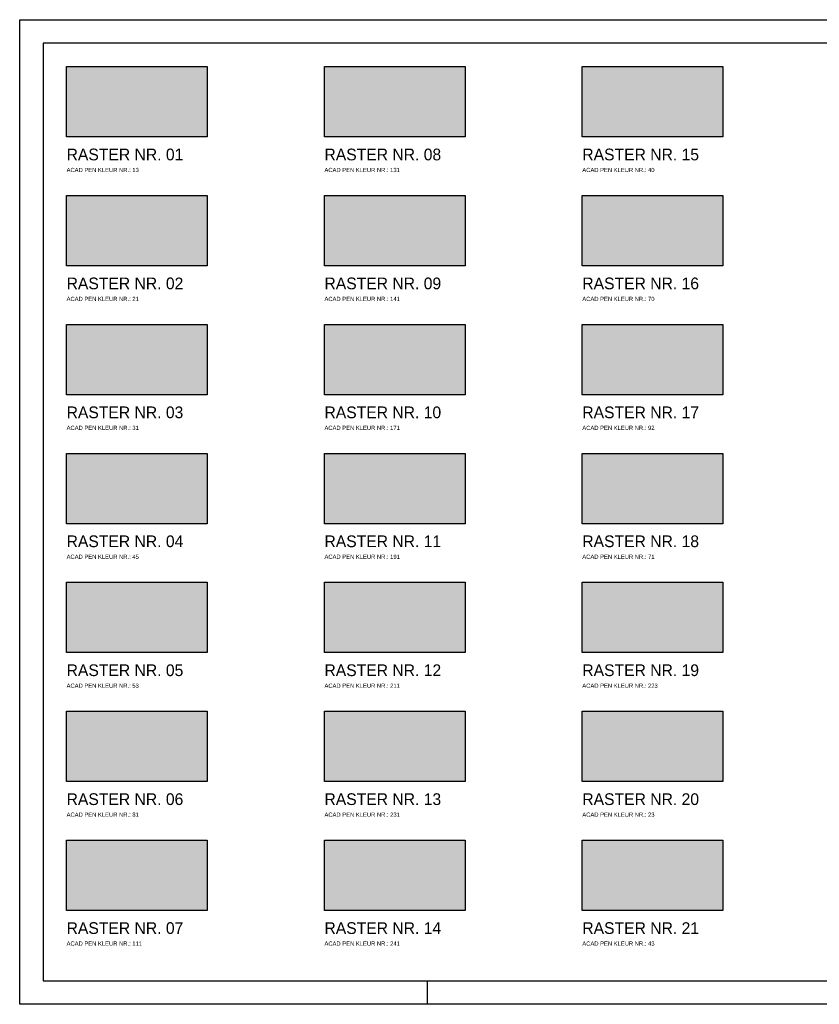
# Model space of a CAD drawing. Extents: x 145187 to 222247, y 87753 to 171871.
# Tile 1 of 36: x 145187 to 145528, y 87753 to 88173. Entities that reach past the tile are written whole.
import ezdxf

# ---------------------------------------------------------------- set-up
doc = ezdxf.new("R2010")
doc.units = 0
doc.header["$LTSCALE"] = 5
doc.header["$MEASUREMENT"] = 0
doc.header["$PDMODE"] = 3
doc.header["$PDSIZE"] = 0.1
doc.layers.get('0').update_dxf_attribs({"linetype": 'CONTINUOUS'})
for name, color, linetype in [('A--L$1A-_RASTER_NR_01', 13, 'CONTINUOUS'), ('A--L$1A-_RASTER_NR_02', 21, 'CONTINUOUS'), ('A--L$1A-_RASTER_NR_03', 31, 'CONTINUOUS'), ('A--L$1A-_RASTER_NR_04', 45, 'CONTINUOUS'), ('A--L$1A-_RASTER_NR_05', 53, 'CONTINUOUS'), ('A--L$1A-_RASTER_NR_06', 81, 'CONTINUOUS'), ('A--L$1A-_RASTER_NR_07', 111, 'CONTINUOUS'), ('A--L$1A-_RASTER_NR_08', 131, 'CONTINUOUS'), ('A--L$1A-_RASTER_NR_09', 141, 'CONTINUOUS'), ('A--L$1A-_RASTER_NR_10', 171, 'CONTINUOUS'), ('A--L$1A-_RASTER_NR_11', 191, 'CONTINUOUS'), ('A--L$1A-_RASTER_NR_12', 211, 'CONTINUOUS'), ('A--L$1A-_RASTER_NR_13', 231, 'CONTINUOUS'), ('A--L$1A-_RASTER_NR_14', 241, 'CONTINUOUS'), ('A--L$1A-_RASTER_NR_15', 40, 'CONTINUOUS'), ('A--L$1A-_RASTER_NR_16', 70, 'CONTINUOUS'), ('A--L$1A-_RASTER_NR_17', 92, 'CONTINUOUS'), ('A--L$1A-_RASTER_NR_18', 71, 'CONTINUOUS'), ('A--L$1A-_RASTER_NR_19', 223, 'CONTINUOUS'), ('A--L$1A-_RASTER_NR_20', 23, 'CONTINUOUS'), ('A--L$1A-_RASTER_NR_21', 43, 'CONTINUOUS'), ('A--L$7A-_RASTERCONTOUR', 3, 'CONTINUOUS'), ('AM$1B1--_HOOGTE_MAATV', 1, 'CONTINUOUS'), ('AT$1A-18_TEKST', 1, 'CONTINUOUS'), ('AT$1A-50_TEKST', 4, 'CONTINUOUS'), ('X--L$4A-_STEMPEL', 7, 'CONTINUOUS'), ('X--LR---_CP', 7, 'CONTINUOUS')]:
    doc.layers.add(name, color=color, linetype=linetype)
doc.styles.add('B-01', font='b-gbp')

# ---------------------------------------------------------------- blocks, each defined once
blk = doc.blocks.new('KAD_A2')
at = {"layer": 'X--L$4A-_STEMPEL', "color": 1}
for p, q in [((0, 287), (10, 287)), ((-410, -10), (-410, 0)), ((-200, -10), (-200, 0))]:
    blk.add_line(p, q, dxfattribs=at)
blk.add_lwpolyline([(-584, -10), (-584, 410), (10, 410), (10, -10)], close=True, dxfattribs=at)
at = {"layer": 'X--L$4A-_STEMPEL', "color": 4}
blk.add_lwpolyline([(0, 25), (0, 400), (-574, 400), (-574, 0), (-25, 0)], dxfattribs=at)
at = {"layer": 'X--LR---_CP', "color": 255}
blk.add_circle((-584, -10), 0.0123, dxfattribs=at)
at = {"layer": 'X--LR---_CP'}
blk.add_point((0, 0), dxfattribs=at)
blk = doc.blocks.new('C_RASTER')
at = {"layer": 'A--L$1A-_RASTER_NR_01'}
blk.add_solid([(-564, 360), (-564, 390), (-504, 360), (-504, 390)], dxfattribs=at)
at = {"layer": 'A--L$1A-_RASTER_NR_02'}
blk.add_solid([(-564, 305), (-564, 335), (-504, 305), (-504, 335)], dxfattribs=at)
at = {"layer": 'A--L$1A-_RASTER_NR_03'}
blk.add_solid([(-564, 250), (-564, 280), (-504, 250), (-504, 280)], dxfattribs=at)
at = {"layer": 'A--L$1A-_RASTER_NR_04'}
blk.add_solid([(-564, 195), (-564, 225), (-504, 195), (-504, 225)], dxfattribs=at)
at = {"layer": 'A--L$1A-_RASTER_NR_05'}
blk.add_solid([(-564, 140), (-564, 170), (-504, 140), (-504, 170)], dxfattribs=at)
at = {"layer": 'A--L$1A-_RASTER_NR_06'}
blk.add_solid([(-564, 85), (-564, 115), (-504, 85), (-504, 115)], dxfattribs=at)
at = {"layer": 'A--L$1A-_RASTER_NR_07'}
blk.add_solid([(-564, 30), (-564, 60), (-504, 30), (-504, 60)], dxfattribs=at)
at = {"layer": 'A--L$1A-_RASTER_NR_08'}
blk.add_solid([(-454, 360), (-454, 390), (-394, 360), (-394, 390)], dxfattribs=at)
at = {"layer": 'A--L$1A-_RASTER_NR_09'}
blk.add_solid([(-454, 305), (-454, 335), (-394, 305), (-394, 335)], dxfattribs=at)
at = {"layer": 'A--L$1A-_RASTER_NR_10'}
blk.add_solid([(-454, 250), (-454, 280), (-394, 250), (-394, 280)], dxfattribs=at)
at = {"layer": 'A--L$1A-_RASTER_NR_11'}
blk.add_solid([(-454, 195), (-454, 225), (-394, 195), (-394, 225)], dxfattribs=at)
at = {"layer": 'A--L$1A-_RASTER_NR_12'}
blk.add_solid([(-454, 140), (-454, 170), (-394, 140), (-394, 170)], dxfattribs=at)
at = {"layer": 'A--L$1A-_RASTER_NR_13'}
blk.add_solid([(-454, 85), (-454, 115), (-394, 85), (-394, 115)], dxfattribs=at)
at = {"layer": 'A--L$1A-_RASTER_NR_14'}
blk.add_solid([(-454, 30), (-454, 60), (-394, 30), (-394, 60)], dxfattribs=at)
at = {"layer": 'A--L$1A-_RASTER_NR_15'}
blk.add_solid([(-344, 360), (-344, 390), (-284, 360), (-284, 390)], dxfattribs=at)
at = {"layer": 'A--L$1A-_RASTER_NR_16'}
blk.add_solid([(-344, 305), (-344, 335), (-284, 305), (-284, 335)], dxfattribs=at)
at = {"layer": 'A--L$1A-_RASTER_NR_17'}
blk.add_solid([(-344, 250), (-344, 280), (-284, 250), (-284, 280)], dxfattribs=at)
at = {"layer": 'A--L$1A-_RASTER_NR_18'}
blk.add_solid([(-344, 195), (-344, 225), (-284, 195), (-284, 225)], dxfattribs=at)
at = {"layer": 'A--L$1A-_RASTER_NR_19'}
blk.add_solid([(-344, 140), (-344, 170), (-284, 140), (-284, 170)], dxfattribs=at)
at = {"layer": 'A--L$1A-_RASTER_NR_20'}
blk.add_solid([(-344, 85), (-344, 115), (-284, 85), (-284, 115)], dxfattribs=at)
at = {"layer": 'A--L$1A-_RASTER_NR_21'}
blk.add_solid([(-344, 30), (-344, 60), (-284, 30), (-284, 60)], dxfattribs=at)
at = {"layer": 'A--L$7A-_RASTERCONTOUR'}
for points in [[(-564, 390), (-504, 390), (-504, 360), (-564, 360)], [(-454, 390), (-394, 390), (-394, 360), (-454, 360)], [(-344, 390), (-284, 390), (-284, 360), (-344, 360)], [(-564, 335), (-504, 335), (-504, 305), (-564, 305)], [(-454, 335), (-394, 335), (-394, 305), (-454, 305)], [(-344, 335), (-284, 335), (-284, 305), (-344, 305)], [(-564, 280), (-504, 280), (-504, 250), (-564, 250)], [(-454, 280), (-394, 280), (-394, 250), (-454, 250)], [(-344, 280), (-284, 280), (-284, 250), (-344, 250)], [(-564, 225), (-504, 225), (-504, 195), (-564, 195)], [(-454, 225), (-394, 225), (-394, 195), (-454, 195)], [(-344, 225), (-284, 225), (-284, 195), (-344, 195)], [(-564, 170), (-504, 170), (-504, 140), (-564, 140)], [(-454, 170), (-394, 170), (-394, 140), (-454, 140)], [(-344, 170), (-284, 170), (-284, 140), (-344, 140)], [(-564, 115), (-504, 115), (-504, 85), (-564, 85)], [(-454, 115), (-394, 115), (-394, 85), (-454, 85)], [(-344, 115), (-284, 115), (-284, 85), (-344, 85)], [(-564, 60), (-504, 60), (-504, 30), (-564, 30)], [(-454, 60), (-394, 60), (-394, 30), (-454, 30)], [(-344, 60), (-284, 60), (-284, 30), (-344, 30)]]:
    blk.add_lwpolyline(points, close=True, dxfattribs=at)
at = {"layer": 'AM$1B1--_HOOGTE_MAATV'}
blk.add_blockref('KAD_A2', (0, 0), dxfattribs=at)
at = {"layer": 'AT$1A-18_TEKST', "style": 'B-01'}
for s, p in [('ACAD PEN KLEUR NR.: 13', (-564, 345)), ('ACAD PEN KLEUR NR.: 131', (-454, 345)), ('ACAD PEN KLEUR NR.: 40', (-344, 345)), ('ACAD PEN KLEUR NR.: 21', (-564, 290)), ('ACAD PEN KLEUR NR.: 141', (-454, 290)), ('ACAD PEN KLEUR NR.: 70', (-344, 290)), ('ACAD PEN KLEUR NR.: 31', (-564, 235)), ('ACAD PEN KLEUR NR.: 171', (-454, 235)), ('ACAD PEN KLEUR NR.: 92', (-344, 235)), ('ACAD PEN KLEUR NR.: 45', (-564, 180)), ('ACAD PEN KLEUR NR.: 191', (-454, 180)), ('ACAD PEN KLEUR NR.: 71', (-344, 180)), ('ACAD PEN KLEUR NR.: 53', (-564, 125)), ('ACAD PEN KLEUR NR.: 211', (-454, 125)), ('ACAD PEN KLEUR NR.: 223', (-344, 125)), ('ACAD PEN KLEUR NR.: 81', (-564, 70)), ('ACAD PEN KLEUR NR.: 231', (-454, 70)), ('ACAD PEN KLEUR NR.: 23', (-344, 70)), ('ACAD PEN KLEUR NR.: 111', (-564, 15)), ('ACAD PEN KLEUR NR.: 241', (-454, 15)), ('ACAD PEN KLEUR NR.: 43', (-344, 15))]:
    blk.add_text(s, height=1.8, dxfattribs=at).set_placement(p)
at = {"layer": 'AT$1A-50_TEKST', "style": 'B-01'}
for s, p in [('RASTER NR. 01', (-564, 350)), ('RASTER NR. 08', (-454, 350)), ('RASTER NR. 15', (-344, 350)), ('RASTER NR. 02', (-564, 295)), ('RASTER NR. 09', (-454, 295)), ('RASTER NR. 16', (-344, 295)), ('RASTER NR. 03', (-564, 240)), ('RASTER NR. 10', (-454, 240)), ('RASTER NR. 17', (-344, 240)), ('RASTER NR. 04', (-564, 185)), ('RASTER NR. 11', (-454, 185)), ('RASTER NR. 18', (-344, 185)), ('RASTER NR. 05', (-564, 130)), ('RASTER NR. 12', (-454, 130)), ('RASTER NR. 19', (-344, 130)), ('RASTER NR. 06', (-564, 75)), ('RASTER NR. 13', (-454, 75)), ('RASTER NR. 20', (-344, 75)), ('RASTER NR. 07', (-564, 20)), ('RASTER NR. 14', (-454, 20)), ('RASTER NR. 21', (-344, 20))]:
    blk.add_text(s, height=5, dxfattribs=at).set_placement(p)

msp = doc.modelspace()

# ---------------------------------------------------------------- block references
at = {"linetype": 'Continuous'}
msp.add_blockref('C_RASTER', (145771, 87763), dxfattribs=at)

doc.saveas('drawing.dxf')
